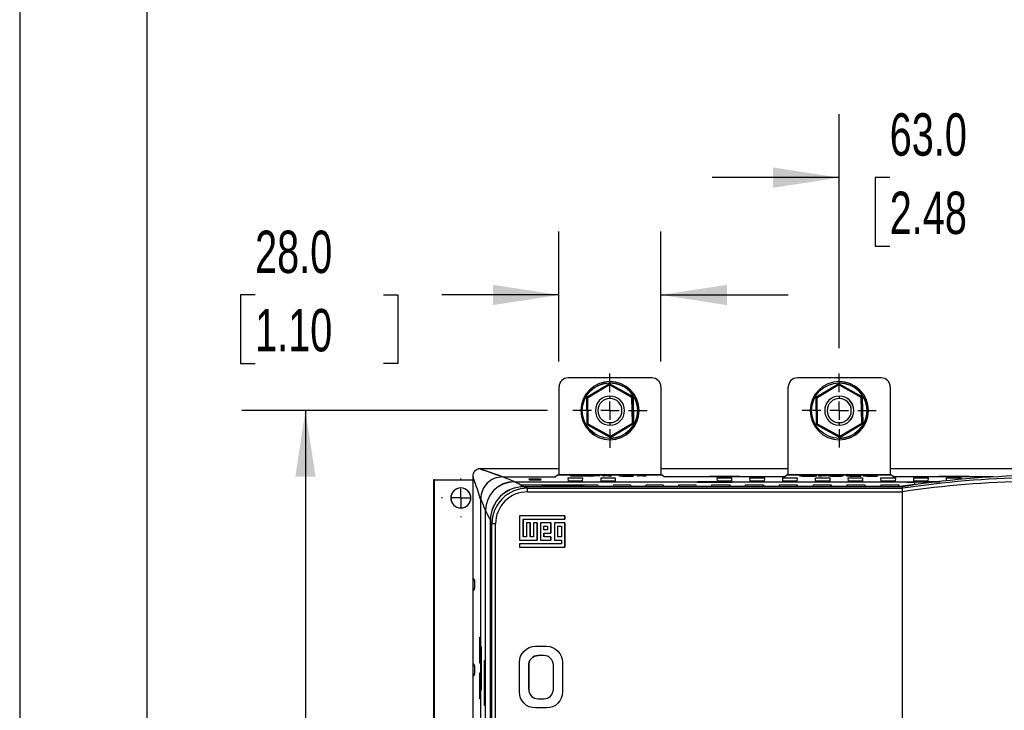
# Model space of a CAD drawing. Header units: millimetres. Extents: x 0 to 1537, y 0 to 1187.
# Tile 12 of 44: x 0 to 271, y 460 to 650. Entities that reach past the tile are written whole.
import ezdxf

# ---------------------------------------------------------------- set-up
doc = ezdxf.new("R2010")
doc.units = ezdxf.units.MM
doc.header["$LTSCALE"] = 5.5
doc.linetypes.add('CENTERX2', pattern=[20.32, 12.7, -2.54, 2.54, -2.54])
doc.layers.add('CENTER', color=40, linetype='CENTERX2')
doc.layers.add('DIMENSIONS', color=140, linetype='Continuous', lineweight=25)
doc.layers.add('TEXT', color=140, linetype='Continuous', lineweight=25)
doc.styles.add('SLDTEXTSTYLE0', font='TXT', dxfattribs={"width": 0.7})
doc.dimstyles.new('SLDDIMSTYLE0', dxfattribs={"dimtxt": 11.869043, "dimasz": 18.161, "dimexe": 0, "dimexo": 0.0625, "dimgap": 2.967261, "dimtad": 0, "dimtih": 1, "dimtoh": 1, "dimrnd": 1e-09, "dimzin": 12, "dimdsep": 46, "dimtxsty": 'SLDTEXTSTYLE0', "dimsah": 1, "dimcen": 0.09, "dimadec": 0, "dimazin": 3, "dimtfac": 1, "dimtofl": 0, "dimtmove": 0, "dimatfit": 3, "dimfxl": 0, "dimfrac": 2, "dimtolj": 1, "dimtzin": 12, "dimarcsym": 0})
doc.dimstyles.new('SLDDIMSTYLE2', dxfattribs={"dimtxt": 11.869043, "dimasz": 18.161, "dimexe": 0, "dimexo": 0.0625, "dimgap": 2.967261, "dimtad": 0, "dimtih": 1, "dimtoh": 1, "dimrnd": 1e-09, "dimzin": 4, "dimdsep": 46, "dimtxsty": 'SLDTEXTSTYLE0', "dimsah": 1, "dimcen": 0.09, "dimadec": 0, "dimazin": 1, "dimtfac": 1, "dimtmove": 0, "dimatfit": 0, "dimfxl": 0, "dimfrac": 2, "dimtolj": 1, "dimtzin": 12, "dimarcsym": 0})

# ---------------------------------------------------------------- blocks, each defined once
blk = doc.blocks.new('_D')
at = {"layer": 'DIMENSIONS'}
for p, q in [((144.98, 542.69), (61.06, 542.69)), ((78.52, 542.69), (78.52, 435.51)), ((55.95, 413.99), (51.96, 413.99)), ((51.96, 413.99), (51.96, 395.13)), ((101.09, 413.99), (105.08, 413.99)), ((105.08, 413.99), (105.08, 395.13)), ((51.96, 395.13), (55.95, 395.13)), ((105.08, 395.13), (101.09, 395.13)), ((78.52, 285.29), (78.52, 392.47)), ((148.22, 285.29), (61.06, 285.29))]:
    blk.add_line(p, q, dxfattribs=at)
for points in [[(78.52, 542.69), (75.73, 524.53), (81.31, 524.53)], [(78.52, 285.29), (81.31, 303.45), (75.73, 303.45)]]:
    blk.add_solid(points, dxfattribs=at)
at = {"layer": 'DIMENSIONS', "char_height": 11.642, "attachment_point": 1, "style": 'SLDTEXTSTYLE0'}
for s, insert in [('257.4', (55.95, 431.66)), ('10.13', (55.95, 410.14))]:
    blk.add_mtext(s, dxfattribs=dict(at, insert=insert))
blk = doc.blocks.new('_D_2')
at = {"layer": 'DIMENSIONS'}
for p, q in [((225.18, 559.84), (225.18, 624.16)), ((288.18, 559.83), (288.18, 624.16)), ((225.18, 606.69), (190.25, 606.69)), ((239.04, 606.69), (235.06, 606.69)), ((235.06, 606.69), (235.06, 587.83)), ((274.31, 606.69), (278.3, 606.69)), ((278.3, 606.69), (278.3, 587.83)), ((288.18, 606.69), (323.1, 606.69)), ((235.06, 587.83), (239.04, 587.83)), ((278.3, 587.83), (274.31, 587.83))]:
    blk.add_line(p, q, dxfattribs=at)
for points in [[(225.18, 606.69), (207.01, 609.49), (207.01, 603.9)], [(288.18, 606.69), (306.34, 603.9), (306.34, 609.49)]]:
    blk.add_solid(points, dxfattribs=at)
at = {"layer": 'DIMENSIONS', "char_height": 11.642, "attachment_point": 1, "style": 'SLDTEXTSTYLE0'}
for s, insert in [('63.0', (239.04, 624.36)), ('2.48', (239.04, 602.84))]:
    blk.add_mtext(s, dxfattribs=dict(at, insert=insert))
blk = doc.blocks.new('_D_3')
at = {"layer": 'DIMENSIONS'}
for p, q in [((148.18, 556.18), (148.18, 591.92)), ((176.18, 556.18), (176.18, 591.92)), ((64.68, 574.46), (60.69, 574.46)), ((60.69, 574.46), (60.69, 555.59)), ((99.95, 574.46), (103.93, 574.46)), ((103.93, 574.46), (103.93, 555.59)), ((148.18, 574.46), (116.03, 574.46)), ((176.18, 574.46), (211.11, 574.46)), ((60.69, 555.59), (64.68, 555.59)), ((103.93, 555.59), (99.95, 555.59))]:
    blk.add_line(p, q, dxfattribs=at)
for points in [[(148.18, 574.46), (130.02, 577.25), (130.02, 571.66)], [(176.18, 574.46), (194.34, 571.66), (194.34, 577.25)]]:
    blk.add_solid(points, dxfattribs=at)
at = {"layer": 'DIMENSIONS', "char_height": 11.642, "attachment_point": 1, "style": 'SLDTEXTSTYLE0'}
for s, insert in [('28.0', (64.68, 592.12)), ('1.10', (64.68, 570.6))]:
    blk.add_mtext(s, dxfattribs=dict(at, insert=insert))
blk = doc.blocks.new('SW_CENTERMARKSYMBOL_1')
at = {"layer": 'CENTER', "color": 0}
for p, q in [((0, 5.08), (0, 10.16)), ((-5.08, 0), (-10.16, 0)), ((0, 0), (-2.54, 0)), ((0, 0), (0, 2.54)), ((0, 0), (0, -2.54)), ((0, 0), (2.54, 0)), ((5.08, 0), (10.16, 0)), ((0, -5.08), (0, -10.16))]:
    blk.add_line(p, q, dxfattribs=at)
blk = doc.blocks.new('SW_CENTERMARKSYMBOL_2')
at = {"layer": 'CENTER', "color": 0}
for p, q in [((0, 5.08), (0, 10.21)), ((-5.08, 0), (-10.21, 0)), ((0, 0), (-2.54, 0)), ((0, 0), (0, 2.54)), ((0, 0), (0, -2.54)), ((0, 0), (2.54, 0)), ((5.08, 0), (10.21, 0)), ((0, -5.08), (0, -10.21))]:
    blk.add_line(p, q, dxfattribs=at)
blk = doc.blocks.new('SW_CENTERMARKSYMBOL_8')
at = {"layer": 'CENTER', "color": 0}
for p, q in [((0, 5.08), (0, 5.31)), ((-5.08, 0), (-5.31, 0)), ((0, 0), (-2.54, 0)), ((0, 0), (0, 2.54)), ((0, 0), (0, -2.54)), ((0, 0), (2.54, 0)), ((5.08, 0), (5.31, 0)), ((0, -5.08), (0, -5.31))]:
    blk.add_line(p, q, dxfattribs=at)

msp = doc.modelspace()

# ---------------------------------------------------------------- linework, layer by layer
at = {"color": 7, "linetype": 'Continuous'}
msp.add_line((0.014, 1187.465), (0.014, 0.015), dxfattribs=at)
for p, q in [((148.184, 525.005), (148.184, 549.193)), ((173.684, 551.693), (150.684, 551.693)), ((162.052, 550.081), (155.718, 546.275)), ((162.058, 549.735), (156.021, 546.107)), ((168.516, 546.498), (162.052, 550.081)), ((162.052, 550.081), (162.054, 550.081)), ((162.054, 550.081), (168.518, 546.498)), ((168.219, 546.32), (162.058, 549.735)), ((162.184, 550.312), (162.183, 550.312)), ((162.184, 550.692), (162.184, 550.692)), ((173.685, 551.693), (173.684, 551.693)), ((176.185, 549.193), (176.184, 549.193)), ((176.184, 549.193), (176.184, 525.005)), ((176.185, 549.193), (176.185, 525.089)), ((211.184, 525.017), (211.184, 549.193)), ((236.684, 551.693), (213.684, 551.693)), ((225.052, 550.081), (218.718, 546.275)), ((225.058, 549.735), (219.021, 546.107)), ((231.516, 546.498), (225.052, 550.081)), ((225.052, 550.081), (225.054, 550.081)), ((225.054, 550.081), (231.518, 546.498)), ((231.219, 546.32), (225.058, 549.735)), ((225.184, 550.312), (225.183, 550.312)), ((225.184, 550.692), (225.184, 550.692)), ((236.685, 551.693), (236.684, 551.693)), ((239.185, 549.193), (239.184, 549.193)), ((239.184, 549.193), (239.184, 525.017)), ((239.185, 549.193), (239.185, 525.101)), ((162.176, 546.692), (162.176, 546.002)), ((162.181, 546.692), (162.176, 546.692)), ((168.644, 539.109), (168.516, 546.498)), ((168.518, 546.498), (168.516, 546.498)), ((168.518, 546.498), (168.646, 539.109)), ((225.176, 546.692), (225.176, 546.002)), ((225.181, 546.692), (225.176, 546.692)), ((231.644, 539.109), (231.516, 546.498)), ((231.518, 546.498), (231.516, 546.498)), ((231.518, 546.498), (231.646, 539.109)), ((155.718, 546.275), (155.846, 538.886)), ((156.021, 546.107), (156.143, 539.065)), ((168.341, 539.277), (168.219, 546.32)), ((218.718, 546.275), (218.846, 538.886)), ((219.021, 546.107), (219.143, 539.065)), ((231.341, 539.277), (231.219, 546.32)), ((155.846, 538.886), (162.31, 535.303)), ((156.143, 539.065), (162.304, 535.649)), ((162.176, 539.383), (162.176, 538.692)), ((162.176, 538.692), (162.181, 538.692)), ((162.304, 535.649), (168.341, 539.277)), ((162.31, 535.303), (168.644, 539.109)), ((168.646, 539.109), (162.312, 535.303)), ((168.646, 539.109), (168.644, 539.109)), ((218.846, 538.886), (225.31, 535.303)), ((219.143, 539.065), (225.304, 535.649)), ((225.176, 539.383), (225.176, 538.692)), ((225.176, 538.692), (225.181, 538.692)), ((225.304, 535.649), (231.341, 539.277)), ((225.31, 535.303), (231.644, 539.109)), ((231.646, 539.109), (225.312, 535.303)), ((231.646, 539.109), (231.644, 539.109)), ((162.183, 535.072), (162.184, 535.072)), ((162.184, 534.692), (162.184, 534.692)), ((162.312, 535.303), (162.31, 535.303)), ((225.183, 535.072), (225.184, 535.072)), ((225.184, 534.692), (225.184, 534.692)), ((225.312, 535.303), (225.31, 535.303)), ((148.184, 526.699), (126.489, 526.699)), ((126.489, 526.699), (126.489, 526.692)), ((147.752, 525), (147.219, 524.473)), ((176.54, 525), (147.752, 525)), ((176.184, 525.005), (148.184, 525.005)), ((151.431, 524.691), (151.438, 524.885)), ((151.438, 524.885), (154.163, 524.885)), ((154.217, 524.863), (152.191, 524.863)), ((152.191, 524.863), (152.192, 524.799)), ((152.191, 524.863), (152.191, 524.858)), ((152.192, 524.799), (152.191, 524.858)), ((152.191, 524.858), (154.217, 524.858)), ((152.192, 524.799), (154.015, 524.799)), ((154.217, 524.863), (154.217, 524.858)), ((156.351, 524.827), (156.351, 524.832)), ((156.958, 524.688), (158.822, 524.888)), ((159.394, 524.888), (157.54, 524.688)), ((159.394, 524.883), (157.54, 524.683)), ((158.822, 524.888), (159.394, 524.888)), ((159.394, 524.888), (159.394, 524.883)), ((160.238, 524.815), (160.239, 524.837)), ((160.238, 524.81), (160.238, 524.815)), ((161.781, 524.691), (161.787, 524.846)), ((162.057, 524.888), (162.54, 524.888)), ((162.54, 524.888), (162.543, 524.691)), ((162.541, 524.883), (162.54, 524.888)), ((162.541, 524.883), (162.543, 524.686)), ((164.779, 524.691), (164.787, 524.885)), ((164.787, 524.885), (165.539, 524.885)), ((165.539, 524.885), (165.541, 524.713)), ((165.539, 524.88), (165.539, 524.885)), ((165.539, 524.88), (165.541, 524.713)), ((169.717, 524.815), (169.718, 524.837)), ((169.717, 524.81), (169.717, 524.815)), ((171.26, 524.691), (171.266, 524.846)), ((171.536, 524.888), (172.02, 524.888)), ((172.02, 524.888), (172.023, 524.691)), ((172.02, 524.883), (172.02, 524.888)), ((172.02, 524.883), (172.023, 524.686)), ((176.184, 525.005), (176.185, 525.089)), ((211.184, 526.699), (176.185, 526.699)), ((177.06, 524.473), (176.54, 525)), ((210.752, 525), (210.219, 524.473)), ((239.54, 525), (210.752, 525)), ((239.184, 525.017), (211.184, 525.017)), ((214.436, 524.83), (214.436, 524.835)), ((216.614, 524.86), (216.614, 524.866)), ((218.867, 524.83), (218.111, 524.828)), ((218.111, 524.822), (218.111, 524.828)), ((218.867, 524.825), (218.111, 524.822)), ((218.867, 524.825), (218.867, 524.83)), ((219.474, 524.688), (221.339, 524.888)), ((221.91, 524.888), (220.057, 524.688)), ((221.91, 524.883), (220.057, 524.683)), ((221.339, 524.888), (221.91, 524.888)), ((221.91, 524.888), (221.91, 524.883)), ((223.124, 524.838), (222.37, 524.84)), ((222.37, 524.835), (222.37, 524.84)), ((223.124, 524.833), (222.37, 524.835)), ((223.124, 524.833), (223.124, 524.838)), ((223.722, 524.784), (223.817, 524.807)), ((223.817, 524.807), (223.925, 524.806)), ((224.203, 524.863), (224.203, 524.868)), ((225.928, 524.832), (225.928, 524.837)), ((227.296, 524.691), (227.303, 524.885)), ((227.303, 524.885), (228.055, 524.885)), ((228.055, 524.885), (228.058, 524.713)), ((228.056, 524.88), (228.055, 524.885)), ((228.056, 524.88), (228.058, 524.713)), ((232.603, 524.828), (231.848, 524.83)), ((231.848, 524.825), (231.848, 524.83)), ((232.603, 524.822), (231.848, 524.825)), ((232.603, 524.822), (232.603, 524.828)), ((233.793, 524.863), (233.793, 524.868)), ((235.698, 524.828), (235.698, 524.833)), ((239.184, 525.017), (239.185, 525.101)), ((274.184, 526.699), (239.185, 526.699)), ((240.06, 524.473), (239.54, 525)), ((113.715, 523.692), (113.715, 303.692)), ((114.014, 523.692), (113.715, 523.692)), ((114.014, 303.692), (114.014, 523.692)), ((114.014, 523.692), (124.49, 523.692)), ((124.49, 524.693), (124.49, 496.692)), ((132.673, 524.473), (132.673, 524.473)), ((132.673, 524.473), (132.679, 524.468)), ((132.673, 524.473), (132.686, 524.473)), ((132.679, 524.473), (147.219, 524.473)), ((135.971, 523.164), (251.405, 523.164)), ((135.971, 523.159), (251.405, 523.159)), ((135.971, 523.159), (135.971, 523.143)), ((137.484, 522.345), (140.797, 522.345)), ((140.024, 523.935), (143.11, 523.935)), ((140.111, 523.608), (140.024, 523.935)), ((140.025, 523.93), (143.11, 523.93)), ((143.197, 523.608), (140.111, 523.608)), ((140.799, 522.304), (140.797, 522.345)), ((140.797, 522.345), (140.799, 522.304)), ((140.799, 522.304), (145.126, 522.304)), ((143.11, 523.935), (143.197, 523.608)), ((143.11, 523.93), (143.11, 523.935)), ((143.11, 523.93), (143.195, 523.608)), ((155.232, 522.176), (143.37, 522.176)), ((143.37, 522.176), (143.373, 522.087)), ((143.37, 522.176), (143.37, 522.173)), ((155.231, 522.173), (143.37, 522.173)), ((143.37, 522.173), (143.373, 522.087)), ((145.129, 522.345), (145.126, 522.304)), ((145.129, 522.345), (149.797, 522.345)), ((149.799, 522.304), (149.797, 522.345)), ((149.797, 522.345), (149.799, 522.304)), ((149.799, 522.304), (154.126, 522.304)), ((150.723, 524.21), (154.632, 524.21)), ((150.759, 523.297), (150.723, 524.21)), ((150.723, 524.205), (150.723, 524.21)), ((150.759, 523.297), (150.723, 524.205)), ((150.723, 524.205), (154.632, 524.205)), ((154.573, 523.297), (150.759, 523.297)), ((152.193, 524.691), (151.431, 524.691)), ((151.431, 524.686), (151.431, 524.691)), ((152.193, 524.686), (151.431, 524.686)), ((153.187, 524.777), (152.192, 524.777)), ((152.192, 524.777), (152.193, 524.691)), ((152.192, 524.777), (152.192, 524.772)), ((152.192, 524.772), (152.193, 524.686)), ((153.187, 524.772), (152.192, 524.772)), ((152.193, 524.686), (152.193, 524.691)), ((153.187, 524.772), (153.187, 524.777)), ((154.129, 522.345), (154.126, 522.304)), ((154.129, 522.345), (158.797, 522.345)), ((154.632, 524.21), (154.573, 523.297)), ((155.966, 524.691), (155.109, 524.732)), ((155.109, 524.727), (155.109, 524.732)), ((155.966, 524.686), (155.109, 524.727)), ((155.227, 522.087), (155.232, 522.176)), ((155.747, 524.744), (156.832, 524.691)), ((155.966, 524.686), (155.966, 524.691)), ((156.832, 524.691), (155.966, 524.691)), ((156.833, 524.686), (155.966, 524.686)), ((156.833, 524.686), (156.832, 524.691)), ((156.958, 524.683), (156.958, 524.688)), ((157.54, 524.688), (156.958, 524.688)), ((157.54, 524.683), (156.958, 524.683)), ((157.54, 524.683), (157.54, 524.688)), ((158.815, 521.907), (158.797, 522.345)), ((158.797, 522.345), (158.815, 521.907)), ((159.723, 524.21), (163.632, 524.21)), ((159.759, 523.297), (159.723, 524.21)), ((159.723, 524.205), (159.723, 524.21)), ((159.759, 523.297), (159.723, 524.205)), ((159.723, 524.205), (163.632, 524.205)), ((163.573, 523.297), (159.759, 523.297)), ((161.781, 524.686), (161.781, 524.691)), ((162.543, 524.691), (161.781, 524.691)), ((162.543, 524.686), (161.781, 524.686)), ((162.543, 524.686), (162.543, 524.691)), ((163.129, 522.345), (163.1, 521.907)), ((163.129, 522.345), (167.797, 522.345)), ((163.632, 524.21), (163.573, 523.297)), ((164.779, 524.686), (164.779, 524.691)), ((168.637, 524.691), (164.779, 524.691)), ((168.637, 524.686), (164.779, 524.686)), ((165.541, 524.713), (168.637, 524.713)), ((167.797, 522.345), (167.815, 521.907)), ((167.797, 522.345), (167.815, 521.907)), ((168.637, 524.713), (168.637, 524.691)), ((168.637, 524.713), (168.637, 524.708)), ((168.637, 524.708), (168.637, 524.686)), ((168.637, 524.686), (168.637, 524.691)), ((171.26, 524.686), (171.26, 524.691)), ((172.023, 524.691), (171.26, 524.691)), ((172.023, 524.686), (171.26, 524.686)), ((172.023, 524.686), (172.023, 524.691)), ((172.1, 521.907), (172.129, 522.345)), ((172.129, 522.345), (176.797, 522.345)), ((176.797, 522.345), (176.815, 521.907)), ((176.797, 522.345), (176.815, 521.907)), ((210.219, 524.473), (177.06, 524.473)), ((181.1, 521.907), (181.129, 522.345)), ((181.129, 522.345), (185.797, 522.345)), ((185.797, 522.345), (185.815, 521.907)), ((185.797, 522.345), (185.815, 521.907)), ((186.19, 522.995), (186.19, 523.144)), ((186.216, 523.144), (186.19, 523.144)), ((186.225, 522.968), (186.19, 522.995)), ((186.225, 522.968), (186.216, 523.144)), ((195.726, 523.144), (186.216, 523.144)), ((195.717, 522.968), (186.225, 522.968)), ((189.494, 524.669), (197.787, 524.669)), ((189.494, 524.669), (189.494, 524.573)), ((189.494, 524.573), (197.787, 524.573)), ((190.1, 521.907), (190.129, 522.345)), ((190.129, 522.345), (195.077, 522.345)), ((191.646, 524.211), (195.608, 524.211)), ((191.683, 523.297), (191.646, 524.211)), ((191.647, 524.206), (191.646, 524.211)), ((191.683, 523.297), (191.647, 524.206)), ((191.647, 524.206), (195.608, 524.206)), ((195.549, 523.297), (191.683, 523.297)), ((195.077, 522.345), (195.095, 521.907)), ((195.077, 522.345), (195.095, 521.907)), ((195.608, 524.211), (195.549, 523.297)), ((195.726, 523.144), (195.717, 522.968)), ((195.753, 522.995), (195.717, 522.968)), ((195.726, 523.144), (195.753, 523.144)), ((195.753, 522.995), (195.753, 523.144)), ((197.787, 524.669), (197.788, 524.655)), ((197.787, 524.669), (197.787, 524.573)), ((197.787, 524.573), (197.788, 524.59)), ((197.788, 524.655), (197.788, 524.59)), ((199.38, 521.907), (199.409, 522.345)), ((199.409, 522.345), (204.357, 522.345)), ((200.646, 524.211), (204.608, 524.211)), ((200.683, 523.297), (200.646, 524.211)), ((200.647, 524.206), (200.646, 524.211)), ((200.683, 523.297), (200.647, 524.206)), ((200.647, 524.206), (204.608, 524.206)), ((204.549, 523.297), (200.683, 523.297)), ((204.375, 521.907), (204.357, 522.345)), ((204.357, 522.345), (204.375, 521.907)), ((204.608, 524.211), (204.549, 523.297)), ((208.689, 522.345), (208.66, 521.907)), ((208.689, 522.345), (213.637, 522.345)), ((209.646, 524.211), (213.608, 524.211)), ((209.683, 523.297), (209.646, 524.211)), ((209.647, 524.206), (209.646, 524.211)), ((209.683, 523.297), (209.647, 524.206)), ((209.647, 524.206), (213.608, 524.206)), ((213.549, 523.297), (209.683, 523.297)), ((213.608, 524.211), (213.549, 523.297)), ((213.655, 521.907), (213.637, 522.345)), ((213.637, 522.345), (213.655, 521.907)), ((214.24, 524.754), (215, 524.756)), ((214.24, 524.749), (214.24, 524.754)), ((216.437, 524.776), (216.437, 524.781)), ((216.722, 524.683), (216.722, 524.688)), ((217.969, 522.345), (217.94, 521.907)), ((217.969, 522.345), (222.917, 522.345)), ((218.646, 524.211), (222.608, 524.211)), ((218.683, 523.297), (218.646, 524.211)), ((218.647, 524.206), (218.646, 524.211)), ((218.683, 523.297), (218.647, 524.206)), ((218.647, 524.206), (222.608, 524.206)), ((222.549, 523.297), (218.683, 523.297)), ((219.062, 524.745), (219.062, 524.74)), ((219.474, 524.683), (219.474, 524.688)), ((220.057, 524.688), (219.474, 524.688)), ((220.057, 524.683), (219.474, 524.683)), ((220.057, 524.683), (220.057, 524.688)), ((222.268, 524.744), (223.029, 524.746)), ((222.268, 524.738), (222.268, 524.744)), ((222.608, 524.211), (222.549, 523.297)), ((222.935, 521.907), (222.917, 522.345)), ((222.917, 522.345), (222.935, 521.907)), ((223.721, 524.779), (223.722, 524.784)), ((224.19, 524.683), (224.19, 524.688)), ((224.246, 524.782), (224.246, 524.787)), ((226.219, 524.749), (226.22, 524.744)), ((227.249, 522.345), (227.22, 521.907)), ((227.249, 522.345), (232.237, 522.345)), ((227.296, 524.686), (227.296, 524.691)), ((231.153, 524.691), (227.296, 524.691)), ((231.154, 524.686), (227.296, 524.686)), ((227.646, 524.211), (231.608, 524.211)), ((227.683, 523.297), (227.646, 524.211)), ((227.647, 524.206), (227.646, 524.211)), ((227.683, 523.297), (227.647, 524.206)), ((227.647, 524.206), (231.608, 524.206)), ((231.549, 523.297), (227.683, 523.297)), ((228.058, 524.713), (231.153, 524.713)), ((231.153, 524.713), (231.153, 524.691)), ((231.153, 524.713), (231.153, 524.708)), ((231.153, 524.708), (231.154, 524.686)), ((231.154, 524.686), (231.153, 524.691)), ((231.608, 524.211), (231.549, 523.297)), ((231.745, 524.686), (231.745, 524.691)), ((235.7, 524.691), (231.745, 524.691)), ((235.7, 524.686), (231.745, 524.686)), ((232.255, 521.907), (232.237, 522.345)), ((232.237, 522.345), (232.255, 521.907)), ((232.793, 524.713), (235.699, 524.713)), ((233.949, 524.751), (233.949, 524.746)), ((235.699, 524.713), (235.7, 524.691)), ((235.699, 524.708), (235.699, 524.713)), ((235.699, 524.708), (235.7, 524.686)), ((235.7, 524.686), (235.7, 524.691)), ((236.569, 522.345), (236.54, 521.907)), ((236.569, 522.345), (241.517, 522.345)), ((236.646, 524.211), (240.608, 524.211)), ((236.683, 523.297), (236.646, 524.211)), ((236.647, 524.206), (236.646, 524.211)), ((236.683, 523.297), (236.647, 524.206)), ((236.647, 524.206), (240.608, 524.206)), ((240.549, 523.297), (236.683, 523.297)), ((267.563, 524.473), (240.06, 524.473)), ((240.608, 524.211), (240.549, 523.297)), ((241.535, 521.907), (241.517, 522.345)), ((241.517, 522.345), (241.535, 521.907)), ((245.844, 522.357), (242.571, 521.907)), ((243.79, 523.033), (245.895, 523.061)), ((245.894, 523.033), (243.79, 523.033)), ((245.646, 524.211), (249.608, 524.211)), ((245.683, 523.297), (245.646, 524.211)), ((245.647, 524.206), (245.646, 524.211)), ((245.683, 523.297), (245.647, 524.206)), ((245.647, 524.206), (249.608, 524.206)), ((249.549, 523.297), (245.683, 523.297)), ((245.895, 523.061), (245.844, 522.357)), ((249.608, 524.211), (249.549, 523.297)), ((250.76, 522.959), (250.764, 523.076)), ((250.764, 523.076), (252.593, 523.135)), ((250.771, 522.96), (250.764, 523.076)), ((252.494, 524.669), (260.787, 524.669)), ((252.494, 524.669), (252.494, 524.573)), ((252.494, 524.573), (260.787, 524.573)), ((254.646, 524.211), (258.608, 524.211)), ((254.678, 523.409), (254.646, 524.211)), ((254.647, 524.206), (254.646, 524.211)), ((254.678, 523.409), (254.647, 524.206)), ((254.647, 524.206), (258.608, 524.206)), ((258.608, 524.211), (258.582, 523.802)), ((260.787, 524.669), (260.788, 524.655)), ((260.787, 524.669), (260.787, 524.573)), ((260.787, 524.573), (260.788, 524.59)), ((260.788, 524.655), (260.788, 524.59)), ((242.541, 521.788), (138.549, 521.788)), ((139.549, 521.375), (242.569, 521.375)), ((139.549, 520.375), (242.57, 520.375)), ((143.373, 522.087), (155.227, 522.087)), ((158.815, 521.907), (163.1, 521.907)), ((167.815, 521.907), (172.1, 521.907)), ((176.815, 521.907), (181.1, 521.907)), ((185.815, 521.907), (190.1, 521.907)), ((195.095, 521.907), (199.38, 521.907)), ((204.375, 521.907), (208.66, 521.907)), ((213.655, 521.907), (217.94, 521.907)), ((222.935, 521.907), (227.22, 521.907)), ((232.255, 521.907), (236.54, 521.907)), ((241.535, 521.907), (242.571, 521.907)), ((242.568, 521.375), (242.541, 521.788)), ((242.571, 521.907), (242.547, 521.789)), ((242.568, 521.375), (242.569, 521.375)), ((242.57, 520.375), (242.568, 520.417)), ((242.57, 306.602), (242.57, 520.375)), ((118.466, 518.692), (118.464, 518.692)), ((126.681, 477.902), (126.681, 518.475)), ((127.973, 515.145), (127.973, 515.167)), ((127.973, 311.98), (127.973, 515.145)), ((129.346, 314.38), (129.346, 512.586)), ((129.351, 512.59), (129.351, 314.385)), ((130.758, 511.584), (129.759, 511.584)), ((129.759, 315.391), (129.759, 511.584)), ((130.758, 315.391), (130.758, 511.584)), ((137.349, 513.788), (137.349, 507.082)), ((149.803, 513.788), (137.349, 513.788)), ((138.307, 512.83), (138.307, 508.04)), ((138.307, 508.04), (138.307, 512.83)), ((138.307, 512.83), (149.803, 512.83)), ((138.307, 512.83), (138.307, 512.83)), ((139.265, 511.872), (139.265, 508.04)), ((140.223, 511.872), (139.265, 511.872)), ((140.223, 511.872), (140.223, 508.04)), ((140.223, 508.04), (140.223, 511.872)), ((140.223, 511.872), (140.223, 511.872)), ((141.181, 511.872), (141.181, 508.04)), ((142.139, 511.872), (141.181, 511.872)), ((142.139, 511.872), (142.139, 507.082)), ((142.139, 507.082), (142.139, 511.872)), ((142.139, 511.872), (142.139, 511.872)), ((143.097, 511.872), (143.097, 507.082)), ((145.971, 511.872), (143.097, 511.872)), ((145.971, 511.872), (145.971, 508.998)), ((145.971, 508.998), (145.971, 511.872)), ((145.971, 511.872), (145.971, 511.872)), ((146.929, 511.872), (146.929, 507.082)), ((149.803, 511.872), (146.929, 511.872)), ((149.803, 513.788), (149.803, 512.83)), ((149.803, 512.83), (149.803, 513.788)), ((149.803, 513.788), (149.803, 513.788)), ((149.803, 512.83), (149.803, 512.83)), ((149.803, 511.872), (149.803, 505.166)), ((149.803, 505.166), (149.803, 511.872)), ((149.803, 511.872), (149.803, 511.872)), ((144.055, 509.956), (144.055, 510.914)), ((144.055, 510.914), (145.013, 510.914)), ((144.055, 509.956), (144.055, 510.914)), ((144.055, 510.914), (144.055, 510.914)), ((145.013, 509.956), (144.055, 509.956)), ((144.055, 509.956), (144.055, 509.956)), ((144.055, 508.998), (144.055, 508.04)), ((144.055, 508.04), (144.055, 508.998)), ((144.055, 508.998), (145.971, 508.998)), ((144.055, 508.998), (144.055, 508.998)), ((145.013, 510.914), (145.013, 509.956)), ((145.971, 508.998), (145.971, 508.998)), ((147.887, 510.914), (148.845, 510.914)), ((147.887, 508.04), (147.887, 510.914)), ((147.887, 508.04), (147.887, 510.914)), ((147.887, 510.914), (147.887, 510.914)), ((148.845, 510.914), (148.845, 508.04)), ((137.349, 507.082), (142.139, 507.082)), ((137.349, 506.124), (137.349, 505.166)), ((148.845, 506.124), (137.349, 506.124)), ((139.265, 508.04), (138.307, 508.04)), ((138.307, 508.04), (138.307, 508.04)), ((141.181, 508.04), (140.223, 508.04)), ((140.223, 508.04), (140.223, 508.04)), ((142.139, 507.082), (142.139, 507.082)), ((143.097, 507.082), (145.971, 507.082)), ((145.971, 508.04), (144.055, 508.04)), ((144.055, 508.04), (144.055, 508.04)), ((145.971, 508.04), (145.971, 507.082)), ((145.971, 507.082), (145.971, 508.04)), ((145.971, 508.04), (145.971, 508.04)), ((145.971, 507.082), (145.971, 507.082)), ((146.929, 507.082), (148.845, 507.082)), ((148.845, 508.04), (147.887, 508.04)), ((147.887, 508.04), (147.887, 508.04)), ((148.845, 507.082), (148.845, 506.124)), ((137.349, 505.166), (149.803, 505.166)), ((149.803, 505.166), (149.803, 505.166)), ((124.49, 496.692), (124.924, 496.105)), ((124.503, 496.675), (124.503, 469.709)), ((124.929, 495.905), (124.929, 493.909)), ((124.924, 493.709), (124.542, 493.192)), ((124.542, 493.192), (124.542, 473.192)), ((126.419, 473.319), (126.419, 480.445)), ((126.419, 480.445), (126.582, 480.441)), ((126.432, 480.445), (126.432, 473.319)), ((126.582, 480.441), (126.582, 473.319)), ((126.681, 477.902), (126.81, 477.902)), ((126.688, 465.902), (126.688, 477.902)), ((126.7, 465.902), (126.7, 477.902)), ((126.81, 477.902), (126.81, 465.902)), ((138.056, 475.976), (138.599, 476.646)), ((138.599, 476.646), (139.269, 477.192)), ((139.269, 477.192), (140.023, 477.611)), ((140.023, 477.611), (140.861, 477.863)), ((140.861, 477.863), (141.699, 477.946)), ((141.699, 477.946), (144.759, 477.946)), ((144.759, 477.946), (145.637, 477.863)), ((144.759, 477.946), (145.637, 477.863)), ((144.759, 477.946), (144.759, 477.946)), ((145.637, 477.863), (146.435, 477.611)), ((145.637, 477.863), (146.435, 477.611)), ((145.637, 477.863), (145.637, 477.863)), ((146.435, 477.611), (147.229, 477.192)), ((146.435, 477.611), (147.229, 477.192)), ((146.435, 477.611), (146.435, 477.611)), ((147.229, 477.192), (147.859, 476.646)), ((147.229, 477.192), (147.859, 476.646)), ((147.229, 477.192), (147.229, 477.192)), ((147.859, 476.646), (148.402, 475.976)), ((147.859, 476.646), (148.402, 475.976)), ((147.859, 476.646), (147.859, 476.646)), ((127.758, 474.03), (127.889, 474.017)), ((127.758, 461.656), (127.758, 474.03)), ((127.771, 461.658), (127.771, 474.029)), ((127.836, 461.943), (127.836, 473.737)), ((127.836, 473.737), (127.889, 473.737)), ((127.889, 474.017), (127.889, 461.67)), ((137.302, 473.546), (137.386, 474.427)), ((137.302, 465.418), (137.302, 473.546)), ((137.386, 474.427), (137.637, 475.222)), ((137.637, 475.222), (138.056, 475.976)), ((140.067, 473.841), (139.899, 473.338)), ((139.899, 473.338), (140.067, 473.841)), ((140.275, 474.26), (140.067, 473.841)), ((140.067, 473.841), (140.275, 474.26)), ((140.067, 473.841), (140.067, 473.841)), ((140.61, 474.635), (140.275, 474.26)), ((140.275, 474.26), (140.61, 474.635)), ((140.275, 474.26), (140.275, 474.26)), ((140.989, 474.97), (140.61, 474.635)), ((140.61, 474.635), (140.989, 474.97)), ((140.61, 474.635), (140.61, 474.635)), ((141.408, 475.222), (140.989, 474.97)), ((140.989, 474.97), (141.408, 475.222)), ((140.989, 474.97), (140.989, 474.97)), ((141.91, 475.349), (141.408, 475.222)), ((141.408, 475.222), (141.91, 475.349)), ((141.408, 475.222), (141.408, 475.222)), ((142.413, 475.389), (141.91, 475.349)), ((141.91, 475.349), (142.413, 475.389)), ((141.91, 475.349), (141.91, 475.349)), ((144.089, 475.389), (142.413, 475.389)), ((142.413, 475.389), (142.413, 475.389)), ((144.592, 475.349), (144.089, 475.389)), ((145.051, 475.222), (144.592, 475.349)), ((145.513, 474.97), (145.051, 475.222)), ((145.889, 474.635), (145.513, 474.97)), ((146.183, 474.26), (145.889, 474.635)), ((146.435, 473.841), (146.183, 474.26)), ((146.559, 473.338), (146.435, 473.841)), ((148.402, 475.976), (148.821, 475.222)), ((148.402, 475.976), (148.821, 475.222)), ((148.402, 475.976), (148.402, 475.976)), ((148.821, 475.222), (149.073, 474.427)), ((148.821, 475.222), (149.073, 474.427)), ((148.821, 475.222), (148.821, 475.222)), ((149.073, 474.427), (149.156, 473.546)), ((149.073, 474.427), (149.073, 474.427)), ((149.073, 474.427), (149.156, 473.546)), ((149.156, 473.546), (149.156, 465.418)), ((149.156, 473.546), (149.156, 473.546)), ((149.156, 473.546), (149.156, 465.418)), ((124.542, 473.192), (124.924, 472.675)), ((124.929, 472.475), (124.929, 470.479)), ((126.582, 473.319), (126.419, 473.319)), ((139.899, 473.338), (139.856, 472.876)), ((139.856, 472.876), (139.899, 473.338)), ((139.856, 472.876), (139.856, 466.089)), ((139.856, 466.089), (139.856, 472.876)), ((139.856, 472.876), (139.856, 472.876)), ((139.899, 473.338), (139.899, 473.338)), ((146.643, 472.876), (146.559, 473.338)), ((146.643, 466.089), (146.643, 472.876)), ((124.924, 470.279), (124.49, 469.692)), ((124.49, 469.692), (124.49, 357.442)), ((126.419, 470.619), (126.582, 470.619)), ((126.419, 463.49), (126.419, 470.619)), ((126.432, 470.619), (126.432, 463.49)), ((126.582, 470.619), (126.582, 463.494)), ((126.681, 362.902), (126.681, 465.902)), ((126.81, 465.902), (126.681, 465.902)), ((137.386, 464.54), (137.302, 465.418)), ((139.856, 466.089), (139.899, 465.586)), ((139.856, 466.089), (139.899, 465.586)), ((139.856, 466.089), (139.856, 466.089)), ((139.899, 465.586), (140.067, 465.127)), ((139.899, 465.586), (140.067, 465.127)), ((139.899, 465.586), (139.899, 465.586)), ((146.435, 465.127), (146.559, 465.586)), ((146.559, 465.586), (146.643, 466.089)), ((149.156, 465.418), (149.073, 464.54)), ((149.156, 465.418), (149.073, 464.54)), ((149.156, 465.418), (149.156, 465.418)), ((126.582, 463.494), (126.419, 463.49)), ((137.637, 463.743), (137.386, 464.54)), ((138.056, 462.948), (137.637, 463.743)), ((138.599, 462.318), (138.056, 462.948)), ((140.067, 465.127), (140.275, 464.664)), ((140.067, 465.127), (140.275, 464.664)), ((140.067, 465.127), (140.067, 465.127)), ((140.275, 464.664), (140.61, 464.289)), ((140.275, 464.664), (140.61, 464.289)), ((140.275, 464.664), (140.275, 464.664)), ((140.61, 464.289), (140.989, 463.994)), ((140.61, 464.289), (140.989, 463.994)), ((140.61, 464.289), (140.61, 464.289)), ((140.989, 463.994), (141.408, 463.743)), ((140.989, 463.994), (141.408, 463.743)), ((140.989, 463.994), (140.989, 463.994)), ((141.408, 463.743), (141.91, 463.618)), ((141.408, 463.743), (141.91, 463.618)), ((141.408, 463.743), (141.408, 463.743)), ((141.91, 463.618), (142.413, 463.535)), ((141.91, 463.618), (142.413, 463.535)), ((141.91, 463.618), (141.91, 463.618)), ((142.413, 463.535), (144.089, 463.535)), ((142.413, 463.535), (142.413, 463.535)), ((144.089, 463.535), (144.592, 463.618)), ((144.592, 463.618), (145.051, 463.743)), ((145.051, 463.743), (145.513, 463.994)), ((145.513, 463.994), (145.889, 464.289)), ((145.889, 464.289), (146.183, 464.664)), ((146.183, 464.664), (146.435, 465.127)), ((148.402, 462.948), (147.859, 462.318)), ((148.402, 462.948), (147.859, 462.318)), ((148.821, 463.743), (148.402, 462.948)), ((148.821, 463.743), (148.402, 462.948)), ((148.402, 462.948), (148.402, 462.948)), ((149.073, 464.54), (148.821, 463.743)), ((149.073, 464.54), (148.821, 463.743)), ((148.821, 463.743), (148.821, 463.743)), ((149.073, 464.54), (149.073, 464.54)), ((127.889, 461.67), (127.758, 461.656)), ((127.836, 461.943), (127.889, 461.943)), ((139.269, 461.732), (138.599, 462.318)), ((140.023, 461.356), (139.269, 461.732)), ((140.861, 461.105), (140.023, 461.356)), ((141.699, 461.061), (140.861, 461.105)), ((144.759, 461.061), (141.699, 461.061)), ((145.637, 461.105), (144.759, 461.061)), ((145.637, 461.105), (144.759, 461.061)), ((144.759, 461.061), (144.759, 461.061)), ((146.435, 461.356), (145.637, 461.105)), ((146.435, 461.356), (145.637, 461.105)), ((145.637, 461.105), (145.637, 461.105)), ((147.229, 461.732), (146.435, 461.356)), ((147.229, 461.732), (146.435, 461.356)), ((146.435, 461.356), (146.435, 461.356)), ((147.859, 462.318), (147.229, 461.732)), ((147.859, 462.318), (147.229, 461.732)), ((147.229, 461.732), (147.229, 461.732)), ((147.859, 462.318), (147.859, 462.318))]:
    msp.add_line(p, q)
at = {"flags": 128}
for points in [[(126.489, 526.699), (127.146, 526.42), (128.048, 526.141), (129.603, 525.582), (131.148, 525.028), (132.044, 524.751), (132.686, 524.473)], [(132.673, 524.471), (131.736, 524.837), (130.626, 525.208), (129.592, 525.579), (128.559, 525.95), (127.452, 526.321), (126.489, 526.692)], [(126.688, 518.469), (126.381, 519.219), (126.082, 520.177), (125.765, 521.077), (125.457, 521.95), (125.296, 522.406), (125.135, 522.863), (124.98, 523.313), (124.809, 523.886), (124.648, 524.388), (124.49, 524.693)], [(138.543, 521.783), (138.021, 522.066), (137.484, 522.345)], [(139.549, 520.375), (139.549, 520.567), (139.549, 520.752), (139.549, 520.922), (139.549, 521.073), (139.549, 521.197), (139.549, 521.291), (139.549, 521.351), (139.549, 521.375)], [(242.568, 520.417), (242.543, 520.74), (242.539, 521.023), (242.552, 521.236), (242.57, 521.355), (242.569, 521.375)]]:
    msp.add_lwpolyline(points, dxfattribs=at)
at = {"color": 179, "linetype": 'Continuous', "lineweight": 18}
for centre, radius in [((162.176, 542.692), 7.668), ((225.176, 542.692), 7.622), ((121.214, 518.692), 2.774)]:
    msp.add_circle(centre, radius, dxfattribs=at)
for centre in [(162.183, 542.692), (225.183, 542.692)]:
    msp.add_circle(centre, 7.62)
for centre, radius, start, end in [((150.684, 549.193), 2.5, 90, 180), ((162.184, 542.692), 8, 90, 270), ((476.092, 555.284), 314.082, 180.94922, 181.01242), ((162.184, 542.692), 8, 270, 90), ((162.184, 542.692), 8, 270, 90), ((162.184, 542.692), 7.62, 270, 90), ((173.684, 549.193), 2.5, 360, 90), ((173.685, 549.193), 2.5, 360, 90), ((213.684, 549.193), 2.5, 90, 180), ((225.184, 542.692), 8, 90, 270), ((539.092, 555.284), 314.082, 180.94922, 181.01242), ((225.184, 542.692), 8, 270, 90), ((225.184, 542.692), 8, 270, 90), ((225.184, 542.692), 7.62, 270, 90), ((236.684, 549.193), 2.5, 360, 90), ((236.685, 549.193), 2.5, 360, 90), ((162.176, 542.692), 4, 90, 270), ((162.176, 542.692), 4, 270, 90), ((162.181, 542.692), 4, 270, 90), ((225.176, 542.692), 4, 90, 270), ((225.176, 542.692), 4, 270, 90), ((225.181, 542.692), 4, 270, 90), ((162.176, 542.692), 3.31, 90, 270), ((162.176, 542.692), 3.31, 270, 90), ((225.176, 542.692), 3.31, 90, 270), ((225.176, 542.692), 3.31, 270, 90), ((126.489, 524.693), 1.999, 89.99429, 180.00571), ((154.551, 537.221), 12.433, 267.53364, 274.82157), ((154.861, 508.668), 16.233, 84.73525, 92.46464), ((154.7, 515.773), 9.098, 84.3528, 93.04244), ((154.583, 510.626), 14.241, 85.92333, 91.47187), ((154.869, 544.496), 19.72, 269.2028, 274.30802), ((154.869, 544.488), 19.717, 269.20304, 274.30838), ((159.123, 620.131), 95.322, 270.6702, 271.60137), ((159.118, 620.391), 95.588, 270.67135, 271.59993), ((159.61, 580.191), 55.357, 270.6505, 272.53289), ((168.602, 620.131), 95.322, 270.6702, 271.60137), ((168.597, 620.391), 95.588, 270.67135, 271.59993), ((169.09, 580.191), 55.357, 270.6505, 272.53289), ((216.055, 502.882), 22.012, 88.61107, 94.21764), ((215.745, 536.374), 11.613, 263.52832, 273.41472), ((215.745, 536.369), 11.613, 263.52813, 273.41488), ((216.123, 514.842), 10.035, 87.19626, 95.32996), ((216.12, 515), 9.873, 87.12947, 95.3967), ((215.392, 525.783), 0.97, 258.05912, 272.66515), ((216.851, 599.46), 74.659, 268.91501, 269.82672), ((217.321, 508.81), 16.094, 84.48825, 92.6066), ((216.936, 508.048), 16.821, 85.99537, 91.09616), ((216.933, 507.927), 16.936, 86.01284, 91.07842), ((214.565, 176.272), 348.535, 89.44896, 89.66139), ((218.229, 518.333), 6.465, 82.59726, 92.76086), ((223.913, 500.633), 24.256, 89.36395, 93.64691), ((223.932, 515.318), 9.554, 88.37657, 94.85099), ((223.929, 515.417), 9.45, 88.34136, 94.88659), ((224.337, 533.118), 8.322, 267.16314, 275.76782), ((224.725, 513.438), 11.463, 83.97367, 92.71356), ((224.406, 515.599), 9.272, 85.24964, 91.2518), ((224.403, 515.516), 9.349, 85.27498, 91.22639), ((225.226, 530.73), 5.934, 268.57029, 276.79556), ((225.226, 530.725), 5.935, 268.57202, 276.79488), ((225.336, 517.366), 7.436, 83.17718, 91.98994), ((233.427, 504.617), 20.275, 88.88547, 94.46731), ((233.433, 517.923), 6.955, 87.03874, 96.86144), ((233.476, 516.661), 8.208, 87.79081, 96.10985), ((233.34, 542.849), 18.087, 269.78658, 275.08489), ((234.004, 512.633), 12.237, 85.59856, 90.9876), ((234.008, 512.761), 12.104, 85.56911, 91.017), ((234.369, 511.397), 13.502, 84.35444, 92.32551), ((234.016, 541.99), 17.239, 269.77818, 275.59879), ((234.016, 541.983), 17.237, 269.77772, 275.59931), ((281.696, 274.873), 250, 82.854, 99.01076), ((132.678, 518.476), 5.997, 89.99419, 180.00582), ((135.973, 515.165), 7.999, 90.01393, 179.98607), ((135.97, 515.146), 7.997, 89.99367, 179.85114), ((86.701, 404.078), 128.876, 67.52357, 69.09868), ((-66.245, 145.344), 428.527, 61.61357, 61.8432), ((54.736, 367.166), 175.863, 61.93171, 62.48875), ((153.367, 491.049), 33.728, 87.03966, 90.30563), ((153.367, 491.046), 33.726, 87.03964, 90.3056), ((154.001, 479.106), 45.676, 88.62304, 89.25556), ((154.058, 489.289), 35.495, 87.27273, 88.31881), ((215.922, 541.429), 16.76, 264.23915, 272.73599), ((215.922, 541.425), 16.761, 264.23916, 272.73584), ((216.414, 545.146), 20.439, 266.0325, 271.05176), ((216.873, 499.798), 24.987, 86.72153, 90.9999), ((216.842, 498.241), 26.538, 86.84682, 90.87469), ((217.27, 550.386), 25.704, 268.77826, 273.99603), ((217.27, 550.382), 25.705, 268.77823, 273.99607), ((217.299, 535.839), 11.14, 267.37636, 275.16564), ((223.656, 539.532), 14.854, 264.63789, 272.05848), ((223.657, 539.531), 14.857, 264.63837, 272.05786), ((223.99, 536.315), 11.609, 265.24911, 271.04718), ((224.294, 462.277), 62.505, 90.04461, 90.52516), ((224.294, 462.429), 62.358, 90.04404, 90.52558), ((224.56, 546.118), 21.433, 269.01135, 274.4409), ((224.56, 546.113), 21.433, 269.01117, 274.44105), ((224.549, 533.392), 8.691, 267.71391, 276.0172), ((224.465, 512.356), 12.433, 85.41031, 91.01147), ((224.46, 512.192), 12.592, 85.4459, 90.97582), ((233.097, 512.271), 12.492, 89.19466, 96.21124), ((235.23, 468.456), 56.309, 91.30351, 92.48003), ((235.273, 466.906), 57.855, 91.31091, 92.33962), ((281.699, 258.646), 265.627, 83.50611, 98.47123), ((281.701, 253.795), 269.479, 83.5665, 98.34983), ((250.283, 359.134), 164.028, 89.09403, 92.26868), ((121.214, 518.692), 2.75, 360, 180), ((121.216, 518.692), 2.75, 90, 180), ((138.542, 512.587), 9.196, 89.9942, 180.00496), ((138.547, 512.592), 9.196, 89.9923, 180.0077), ((139.548, 511.585), 9.79, 89.99493, 180.00507), ((139.547, 511.587), 8.788, 89.98468, 180.01532), ((175.757, 610.505), 96.204, 247.24692, 247.89173), ((121.214, 518.692), 2.75, 180, 0), ((121.216, 518.692), 2.75, 180, 270), ((249.857, 564.696), 131.563, 200.56812, 202.11513), ((252.657, 580.356), 140.707, 207.60987, 208.79247), ((38.476, 475.159), 98.282, 21.75376, 22.3866), ((122.831, 495.953), 2.099, 358.6996, 4.15987), ((122.831, 493.862), 2.099, 355.84013, 1.3004), ((122.831, 472.523), 2.099, 358.6996, 4.15987), ((122.831, 470.431), 2.099, 355.84013, 1.3004)]:
    msp.add_arc(centre, radius, start, end)
for centre, major_axis, ratio, start_param, end_param in [((168.219, 546.32), (0.297, 0.178), 0.0001479, 0.0002461, 1.5710424), ((231.219, 546.32), (0.297, 0.178), 0.0001479, 0.0002461, 1.5710424), ((156.021, 546.107), (0.303, -0.168), 0.0001392, 3.1413416, 4.7121379), ((219.021, 546.107), (0.303, -0.168), 0.0001392, 3.1413416, 4.7121379), ((156.143, 539.065), (0.297, 0.178), 0.0001479, 1.5710424, 3.1418388), ((168.341, 539.277), (0.303, -0.168), 0.0001392, 4.7121379, 6.2829342), ((219.143, 539.065), (0.297, 0.178), 0.0001479, 1.5710424, 3.1418388), ((231.341, 539.277), (0.303, -0.168), 0.0001392, 4.7121379, 6.2829342), ((162.304, 535.649), (-0.006, 0.346), 0.0002871, 1.5707913, 3.1415877), ((225.304, 535.649), (-0.006, 0.346), 0.0002871, 1.5707913, 3.1415877)]:
    msp.add_ellipse(centre, major_axis=major_axis, ratio=ratio, start_param=start_param, end_param=end_param)
at = {"layer": 'TEXT'}
msp.add_line((34.925, 1152.525), (34.925, 34.925), dxfattribs=at)

# ---------------------------------------------------------------- block references
at = {"layer": 'CENTER'}
for name, p in [('SW_CENTERMARKSYMBOL_2', (162.176, 542.692)), ('SW_CENTERMARKSYMBOL_1', (225.176, 542.692)), ('SW_CENTERMARKSYMBOL_8', (121.214, 518.692))]:
    msp.add_blockref(name, p, dxfattribs=at)

# ---------------------------------------------------------------- dimensions: what is measured, and where the dimension line sits
at = {"layer": 'DIMENSIONS'}
for base, p1, p2, picture, middle in [((288.176, 606.693), (225.176, 552.854), (288.176, 552.845), '_D_2', (256.676, 606.693)), ((176.184, 574.457), (148.184, 549.193), (176.184, 549.193), '_D_3', (82.314, 574.457))]:
    dim = msp.add_linear_dim(base=base, p1=p1, p2=p2, dimstyle='SLDDIMSTYLE2', dxfattribs=at)
    dim.commit()
    dim.dimension.update_dxf_attribs({"geometry": picture, "text_midpoint": middle, "dimtype": 160})
dim = msp.add_linear_dim(base=(78.52, 285.292), p1=(151.968, 542.692), p2=(155.209, 285.292), angle=90, dimstyle='SLDDIMSTYLE0', dxfattribs=at)
dim.commit()
dim.dimension.update_dxf_attribs({"geometry": '_D', "text_midpoint": (78.52, 413.992), "dimtype": 160})

doc.saveas('drawing.dxf')
